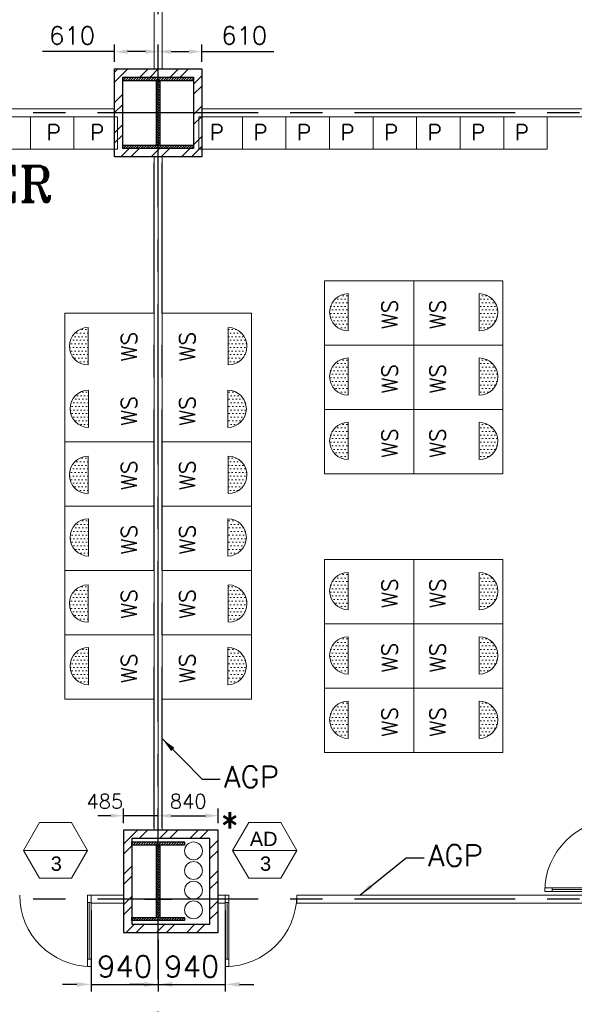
# Model space of a CAD drawing. Header units: inches. Extents: x 0 to 1564127, y -23460 to 23144100.
# Tile 123 of 215: x 546774 to 554542, y 136254 to 150029. Entities that reach past the tile are written whole.
import ezdxf
from ezdxf.enums import TextEntityAlignment as Align

# ---------------------------------------------------------------- set-up
doc = ezdxf.new("R2010")
doc.units = ezdxf.units.IN
doc.header["$LTSCALE"] = 1800
doc.header["$MEASUREMENT"] = 0
doc.linetypes.add('CENTER', pattern=[2, 1.25, -0.25, 0.25, -0.25])
doc.layers.get('0').update_dxf_attribs({"color": 253, "lineweight": 9})
for name, color, linetype in [('1', 7, 'Continuous'), ('CEN', 2, 'CENTER'), ('COL', 1, 'Continuous'), ('GRID', 251, 'CENTER'), ('PH Plan', 7, 'Continuous'), ('TEXT', 3, 'Continuous'), ('WALL', 6, 'Continuous')]:
    doc.layers.add(name, color=color, linetype=linetype)
for name, color, linetype, lineweight in [('2CON', 1, 'Continuous', 13), ('A-DOOR', 31, 'Continuous', 9), ('A-DOOR-GLAZ', 31, 'Continuous', 18), ('A-WIN TAG', 3, 'Continuous', 13), ('LAYOUT', 8, 'Continuous', 9), ('LEADER', 4, 'Continuous', 15), ('LVSOWS', 8, 'Continuous', 9), ('PARTITION WALL', 4, 'Continuous', 9), ('PNLTXT', 8, 'Continuous', 9), ('WALL HATCH', 251, 'Continuous', 13)]:
    doc.layers.add(name, color=color, linetype=linetype, lineweight=lineweight)
doc.styles.add('ROAMNS', font='ROMANS.shx')
doc.styles.add('ROMANS', font='romans.shx')
doc.styles.add('ROMANT', font='romant')
doc.styles.get("Standard").update_dxf_attribs({"font": 'arial.ttf'})
doc.dimstyles.new('DIM INT 1', dxfattribs={"dimtxt": 300, "dimasz": 200, "dimexe": 100, "dimexo": 100, "dimgap": 100, "dimtad": 1, "dimdec": 0, "dimzin": 13, "dimdsep": 46, "dimlunit": 5, "dimtxsty": 'ROAMNS', "dimblk1": 'CLOSEDBLANK', "dimcen": 0.09, "dimclrd": 9, "dimclre": 9, "dimclrt": 4, "dimadec": 0, "dimazin": 0, "dimtfac": 1, "dimtdec": 0, "dimtix": 1, "dimtmove": 2, "dimatfit": 3, "dimfxl": 1, "dimtolj": 1, "dimtzin": 13, "dimarcsym": 0})
doc.dimstyles.new('DIM INT 2', dxfattribs={"dimtxt": 200, "dimasz": 180, "dimexe": 100, "dimexo": 100, "dimgap": 100, "dimtad": 1, "dimdec": 0, "dimzin": 13, "dimdsep": 46, "dimlunit": 5, "dimtxsty": 'ROAMNS', "dimcen": 0.09, "dimclrd": 9, "dimclre": 9, "dimclrt": 4, "dimadec": 0, "dimazin": 0, "dimtfac": 1, "dimtdec": 0, "dimtix": 1, "dimtmove": 2, "dimatfit": 3, "dimfxl": 1, "dimtolj": 1, "dimtzin": 13, "dimarcsym": 0})
doc.dimstyles.new('DIM INT 2.5', dxfattribs={"dimtxt": 250, "dimasz": 180, "dimexe": 100, "dimexo": 100, "dimgap": 100, "dimtad": 1, "dimdec": 0, "dimzin": 13, "dimdsep": 46, "dimlunit": 5, "dimtxsty": 'ROAMNS', "dimcen": 0.09, "dimclrd": 9, "dimclre": 9, "dimclrt": 4, "dimadec": 0, "dimazin": 0, "dimtfac": 1, "dimtdec": 0, "dimtix": 1, "dimtmove": 2, "dimatfit": 3, "dimfxl": 1, "dimtolj": 1, "dimtzin": 13, "dimarcsym": 0})
pattern_1 = [(180, (112425.976, -86756.757), (-25, 50), [0, -50])]
pattern_2 = [(180, (112433.54, -87632.11), (-25, 50), [0, -50])]
pattern_3 = [(180, (112425.976, -88556.757), (-25, 50), [0, -50])]
pattern_4 = [(180, (112433.54, -89432.11), (-25, 50), [0, -50])]
pattern_5 = [(180, (112425.976, -90356.757), (-25, 50), [0, -50])]
pattern_6 = [(180, (112433.54, -91232.11), (-25, 50), [0, -50])]
pattern_7 = [(360, (-74069.71, -88082.11), (25, 50), [0, -50])]
pattern_8 = [(360, (-74069.71, -87182.11), (25, 50), [0, -50])]
pattern_9 = [(360, (-74069.71, -86282.11), (25, 50), [0, -50])]
pattern_10 = [(360, (-74069.71, -91982.11), (25, 50), [0, -50])]
pattern_11 = [(360, (-74069.71, -91082.11), (25, 50), [0, -50])]
pattern_12 = [(360, (-74069.71, -90182.11), (25, 50), [0, -50])]

# ---------------------------------------------------------------- blocks, each defined once
blk = doc.blocks.new('D E F G-ROW COLUMN UNIT2')
at = {"layer": 'COL'}
h = blk.add_hatch(dxfattribs=at)
h.set_pattern_fill('ANSI31', color=256, scale=200, angle=180, style=0)
h.set_pattern_definition([(225, (-557328.912, -127499.994), (17.6776695, -17.6776695), [])])
h.paths.add_polyline_path([(495, 500), (0, 500), (0, 446), (22, 450), (495, 450)])
h.paths.add_polyline_path([(0, 500), (-495, 500), (-495, 450), (0, 450)])
h.paths.add_polyline_path([(0, 450), (-22, 450), (-22, 0), (0, 0)])
h.paths.add_polyline_path([(22, 450), (0, 450), (0, 0), (22, 0)])
h.paths.add_polyline_path([(0, 0), (-22, 0), (-22, -450), (0, -450)])
h.paths.add_polyline_path([(22, 0), (0, 0), (0, -450), (22, -450)])
h.paths.add_polyline_path([(0, -450), (0, -500), (-495, -500), (-495, -450)])
h.paths.add_polyline_path([(495, -450), (0, -450), (0, -500), (495, -500)])
at = {"layer": 'CEN'}
for p, q in [((0, -500), (0, 500)), ((192, 0), (-192, 0))]:
    blk.add_line(p, q, dxfattribs=at)
at = {"layer": 'COL'}
for points in [[(-495, 500), (495, 500), (495, 450), (-495, 450)], [(-22, 450), (22, 450), (22, -450), (-22, -450)], [(-495, -450), (495, -450), (495, -500), (-495, -500)]]:
    blk.add_lwpolyline(points, close=True, dxfattribs=at)
blk = doc.blocks.new('C-ROW COLUMN (above17m)')
at = {"layer": 'COL'}
h = blk.add_hatch(dxfattribs=at)
h.set_pattern_fill('ANSI31', color=256, scale=200, style=0)
h.set_pattern_definition([(45, (-78771.347, -120071.694), (-17.6776695, 17.6776695), [])])
h.paths.add_polyline_path([(22, 755), (-22, 755), (-22, -255), (22, -255)])
h.paths.add_polyline_path([(370, -300), (370, -255), (-370, -255), (-370, -300)])
h.paths.add_polyline_path([(-370, 800), (-370, 755), (370, 755), (370, 800)])
at = {"layer": 'CEN'}
for p, q in [((0, -300), (0, 800)), ((-192, 0), (192, 0))]:
    blk.add_line(p, q, dxfattribs=at)
at = {"layer": 'COL'}
for points in [[(-370, 800), (370, 800), (370, 755), (-370, 755)], [(-22, 755), (22, 755), (22, -255), (-22, -255)], [(-370, -255), (370, -255), (370, -300), (-370, -300)]]:
    blk.add_lwpolyline(points, close=True, dxfattribs=at)
blk = doc.blocks.new('CCR 412')
at = {"layer": 'LVSOWS'}
h = blk.add_hatch(dxfattribs=at)
h.set_pattern_fill('DOTS', color=256, scale=800, angle=360, style=0)
h.set_pattern_definition(pattern_9)
h.paths.add_polyline_path([(23662, 8471, 1), (23662, 7949)])
h = blk.add_hatch(dxfattribs=at)
h.set_pattern_fill('DOTS', color=256, scale=800, angle=360, style=0)
h.set_pattern_definition(pattern_9)
h.paths.add_polyline_path([(25496, 8471, -1), (25496, 7949)])
h = blk.add_hatch(dxfattribs=at)
h.set_pattern_fill('DOTS', color=256, scale=800, angle=360, style=0)
h.set_pattern_definition(pattern_1)
h.paths.add_polyline_path([(20018, 7996, 1), (20018, 7474)])
h = blk.add_hatch(dxfattribs=at)
h.set_pattern_fill('DOTS', color=256, scale=800, angle=360, style=0)
h.set_pattern_definition(pattern_1)
h.paths.add_polyline_path([(21982, 7996, -1), (21982, 7474)])
h = blk.add_hatch(dxfattribs=at)
h.set_pattern_fill('DOTS', color=256, scale=800, angle=360, style=0)
h.set_pattern_definition(pattern_8)
h.paths.add_polyline_path([(23662, 7571, 1), (23662, 7049)])
h = blk.add_hatch(dxfattribs=at)
h.set_pattern_fill('DOTS', color=256, scale=800, angle=360, style=0)
h.set_pattern_definition(pattern_8)
h.paths.add_polyline_path([(25496, 7571, -1), (25496, 7049)])
h = blk.add_hatch(dxfattribs=at)
h.set_pattern_fill('DOTS', color=256, scale=800, angle=360, style=0)
h.set_pattern_definition(pattern_2)
h.paths.add_polyline_path([(20026, 7121, 1), (20026, 6599)])
h = blk.add_hatch(dxfattribs=at)
h.set_pattern_fill('DOTS', color=256, scale=800, angle=360, style=0)
h.set_pattern_definition(pattern_2)
h.paths.add_polyline_path([(21974, 7121, -1), (21974, 6599)])
h = blk.add_hatch(dxfattribs=at)
h.set_pattern_fill('DOTS', color=256, scale=800, angle=360, style=0)
h.set_pattern_definition(pattern_7)
h.paths.add_polyline_path([(23662, 6671, 1), (23662, 6149)])
h = blk.add_hatch(dxfattribs=at)
h.set_pattern_fill('DOTS', color=256, scale=800, angle=360, style=0)
h.set_pattern_definition(pattern_7)
h.paths.add_polyline_path([(25496, 6671, -1), (25496, 6149)])
h = blk.add_hatch(dxfattribs=at)
h.set_pattern_fill('DOTS', color=256, scale=800, angle=360, style=0)
h.set_pattern_definition(pattern_3)
h.paths.add_polyline_path([(20018, 6196, 1), (20018, 5674)])
h = blk.add_hatch(dxfattribs=at)
h.set_pattern_fill('DOTS', color=256, scale=800, angle=360, style=0)
h.set_pattern_definition(pattern_3)
h.paths.add_polyline_path([(21982, 6196, -1), (21982, 5674)])
h = blk.add_hatch(dxfattribs=at)
h.set_pattern_fill('DOTS', color=256, scale=800, angle=360, style=0)
h.set_pattern_definition(pattern_4)
h.paths.add_polyline_path([(20026, 5321, 1), (20026, 4799)])
h = blk.add_hatch(dxfattribs=at)
h.set_pattern_fill('DOTS', color=256, scale=800, angle=360, style=0)
h.set_pattern_definition(pattern_4)
h.paths.add_polyline_path([(21974, 5321, -1), (21974, 4799)])
h = blk.add_hatch(dxfattribs=at)
h.set_pattern_fill('DOTS', color=256, scale=800, angle=360, style=0)
h.set_pattern_definition(pattern_12)
h.paths.add_polyline_path([(23662, 4571, 1), (23662, 4049)])
h = blk.add_hatch(dxfattribs=at)
h.set_pattern_fill('DOTS', color=256, scale=800, angle=360, style=0)
h.set_pattern_definition(pattern_12)
h.paths.add_polyline_path([(25496, 4571, -1), (25496, 4049)])
h = blk.add_hatch(dxfattribs=at)
h.set_pattern_fill('DOTS', color=256, scale=800, angle=360, style=0)
h.set_pattern_definition(pattern_5)
h.paths.add_polyline_path([(20018, 4396, 1), (20018, 3874)])
h = blk.add_hatch(dxfattribs=at)
h.set_pattern_fill('DOTS', color=256, scale=800, angle=360, style=0)
h.set_pattern_definition(pattern_5)
h.paths.add_polyline_path([(21982, 4396, -1), (21982, 3874)])
h = blk.add_hatch(dxfattribs=at)
h.set_pattern_fill('DOTS', color=256, scale=800, angle=360, style=0)
h.set_pattern_definition(pattern_11)
h.paths.add_polyline_path([(23662, 3671, 1), (23662, 3149)])
h = blk.add_hatch(dxfattribs=at)
h.set_pattern_fill('DOTS', color=256, scale=800, angle=360, style=0)
h.set_pattern_definition(pattern_11)
h.paths.add_polyline_path([(25496, 3671, -1), (25496, 3149)])
h = blk.add_hatch(dxfattribs=at)
h.set_pattern_fill('DOTS', color=256, scale=800, angle=360, style=0)
h.set_pattern_definition(pattern_6)
h.paths.add_polyline_path([(20026, 3521, 1), (20026, 2999)])
h = blk.add_hatch(dxfattribs=at)
h.set_pattern_fill('DOTS', color=256, scale=800, angle=360, style=0)
h.set_pattern_definition(pattern_6)
h.paths.add_polyline_path([(21974, 3521, -1), (21974, 2999)])
h = blk.add_hatch(dxfattribs=at)
h.set_pattern_fill('DOTS', color=256, scale=800, angle=360, style=0)
h.set_pattern_definition(pattern_10)
h.paths.add_polyline_path([(23662, 2771, 1), (23662, 2249)])
h = blk.add_hatch(dxfattribs=at)
h.set_pattern_fill('DOTS', color=256, scale=800, angle=360, style=0)
h.set_pattern_definition(pattern_10)
h.paths.add_polyline_path([(25496, 2771, -1), (25496, 2249)])
at = {"layer": 'LAYOUT'}
for p, q in [((20630, 11500), (21370, 11500)), ((21000, 11525), (21000, 11500)), ((18600, 10943), (19210, 10943)), ((19210, 10943), (19210, 10493)), ((19210, 10943), (19820, 10943)), ((19210, 10943), (19210, 10493)), ((19210, 10943), (19210, 10543)), ((19210, 10943), (19210, 10493)), ((19210, 10943), (19210, 10493)), ((19210, 10943), (19210, 10493)), ((19210, 10943), (19210, 10493)), ((19820, 10943), (19820, 10493)), ((19820, 10943), (19820, 10543)), ((19820, 10943), (19820, 10493)), ((19820, 10943), (19820, 10493)), ((19820, 10943), (19820, 10493)), ((19820, 10943), (19820, 10493)), ((19820, 10943), (20430, 10943)), ((20430, 10943), (20430, 10493)), ((20430, 10943), (20430, 10543)), ((20430, 10943), (20430, 10493)), ((20430, 10943), (20430, 10493)), ((20430, 10943), (20430, 10493)), ((20430, 10943), (20430, 10493)), ((21570, 10943), (21570, 10493)), ((21570, 10943), (21570, 10543)), ((21570, 10943), (21570, 10493)), ((22180, 10943), (21570, 10943)), ((21570, 10943), (21570, 10493)), ((21570, 10943), (21570, 10493)), ((21570, 10943), (21570, 10493)), ((22180, 10943), (22180, 10493)), ((22180, 10943), (22180, 10543)), ((22180, 10943), (22180, 10493)), ((22790, 10943), (22180, 10943)), ((22180, 10943), (22180, 10493)), ((22180, 10943), (22180, 10493)), ((22180, 10943), (22180, 10493)), ((22790, 10943), (22790, 10493)), ((22790, 10943), (22790, 10493)), ((22790, 10943), (22790, 10543)), ((22790, 10943), (22790, 10493)), ((23400, 10943), (22790, 10943)), ((22790, 10943), (22790, 10493)), ((22790, 10943), (22790, 10493)), ((22790, 10943), (22790, 10493)), ((23400, 10943), (23400, 10493)), ((23400, 10943), (23400, 10493)), ((23400, 10943), (23400, 10543)), ((23400, 10943), (23400, 10493)), ((24010, 10943), (23400, 10943)), ((23400, 10943), (23400, 10493)), ((23400, 10943), (23400, 10493)), ((23400, 10943), (23400, 10493)), ((24010, 10943), (24010, 10493)), ((24010, 10943), (24010, 10493)), ((24010, 10943), (24010, 10543)), ((24010, 10943), (24010, 10493)), ((24620, 10943), (24010, 10943)), ((24010, 10943), (24010, 10493)), ((24010, 10943), (24010, 10493)), ((24010, 10943), (24010, 10493)), ((24620, 10943), (24620, 10493)), ((24620, 10943), (24620, 10493)), ((24620, 10943), (24620, 10543)), ((24620, 10943), (24620, 10493)), ((24620, 10943), (24620, 10493)), ((25230, 10943), (24620, 10943)), ((24620, 10943), (24620, 10493)), ((24620, 10943), (24620, 10493)), ((25230, 10943), (25230, 10493)), ((25230, 10943), (25230, 10543)), ((25230, 10943), (25230, 10493)), ((25230, 10943), (25230, 10493)), ((25840, 10943), (25230, 10943)), ((25230, 10943), (25230, 10493)), ((25230, 10943), (25230, 10493)), ((25230, 10943), (25230, 10493)), ((25840, 10943), (25840, 10493)), ((25840, 10943), (25840, 10493)), ((26450, 10943), (25840, 10943)), ((25840, 10943), (25840, 10543)), ((25840, 10943), (25840, 10493)), ((25840, 10943), (25840, 10493)), ((25840, 10943), (25840, 10493)), ((25840, 10943), (25840, 10493)), ((26450, 10943), (26450, 10493)), ((18600, 10493), (19210, 10493)), ((19210, 10493), (19820, 10493)), ((19820, 10493), (20430, 10493)), ((20630, 10500), (21370, 10500)), ((20942, 10500), (21057, 10500)), ((21000, 925), (21000, 10471)), ((22180, 10493), (21570, 10493)), ((22790, 10493), (22180, 10493)), ((23400, 10493), (22790, 10493)), ((24010, 10493), (23400, 10493)), ((24620, 10493), (24010, 10493)), ((25230, 10493), (24620, 10493)), ((25840, 10493), (25230, 10493)), ((26450, 10493), (25840, 10493)), ((24579, 8650), (23329, 8650)), ((24579, 8650), (23329, 8650)), ((23329, 8650), (23329, 5950)), ((24579, 8650), (25829, 8650)), ((24579, 8650), (25829, 8650)), ((25829, 8650), (25829, 5950)), ((19693, 7300), (19693, 8200)), ((20942, 8200), (19693, 8200)), ((20942, 8200), (19693, 8200)), ((20942, 8200), (19693, 8200)), ((20942, 8200), (20493, 8200)), ((20942, 8200), (20493, 8200)), ((20942, 8200), (20493, 8200)), ((20942, 8200), (20493, 8200)), ((20942, 8200), (20493, 8200)), ((20942, 8200), (20493, 8200)), ((21057, 8200), (22307, 8200)), ((21057, 8200), (22307, 8200)), ((21057, 8200), (21507, 8200)), ((21057, 8200), (21507, 8200)), ((21057, 8200), (21507, 8200)), ((21057, 8200), (21507, 8200)), ((21057, 8200), (21507, 8200)), ((21057, 8200), (22307, 8200)), ((21057, 8200), (21507, 8200)), ((22307, 7300), (22307, 8200)), ((24579, 7750), (23329, 7750)), ((24579, 7750), (23329, 7750)), ((24579, 7750), (23329, 7750)), ((24579, 7750), (23329, 7750)), ((24579, 7750), (23329, 7750)), ((24579, 7750), (25829, 7750)), ((24579, 7750), (25829, 7750)), ((24579, 7750), (25829, 7750)), ((24579, 7750), (25829, 7750)), ((24579, 7750), (25829, 7750)), ((19693, 5500), (19693, 7300)), ((22307, 5500), (22307, 7300)), ((24579, 6850), (23329, 6850)), ((24579, 6850), (23329, 6850)), ((24579, 6850), (23329, 6850)), ((24579, 6850), (25829, 6850)), ((24579, 6850), (25829, 6850)), ((24579, 6850), (25829, 6850)), ((20942, 6400), (19693, 6400)), ((21057, 6400), (22307, 6400)), ((24579, 5950), (23329, 5950)), ((24579, 5950), (25829, 5950)), ((20942, 5500), (19693, 5500)), ((19693, 3700), (19693, 5500)), ((20942, 5500), (19693, 5500)), ((20942, 5500), (20493, 5500)), ((20942, 5500), (20493, 5500)), ((20942, 5500), (20493, 5500)), ((20942, 5500), (20493, 5500)), ((20942, 5500), (20493, 5500)), ((20942, 5500), (20493, 5500)), ((21057, 5500), (22307, 5500)), ((21057, 5500), (21507, 5500)), ((21057, 5500), (21507, 5500)), ((21057, 5500), (21507, 5500)), ((21057, 5500), (21507, 5500)), ((21057, 5500), (22307, 5500)), ((21057, 5500), (21507, 5500)), ((21057, 5500), (21507, 5500)), ((22307, 3700), (22307, 5500)), ((24579, 4750), (23329, 4750)), ((24579, 4750), (23329, 4750)), ((24579, 4750), (23329, 4750)), ((23329, 4750), (23329, 2050)), ((24579, 2050), (24579, 4750)), ((24579, 4750), (25829, 4750)), ((24579, 4750), (25829, 4750)), ((25829, 4750), (25829, 2050)), ((20942, 4600), (19693, 4600)), ((21057, 4600), (22307, 4600)), ((24579, 3850), (23329, 3850)), ((24579, 3850), (23329, 3850)), ((24579, 3850), (23329, 3850)), ((24579, 3850), (23329, 3850)), ((24579, 3850), (23329, 3850)), ((24579, 3850), (25829, 3850)), ((24579, 3850), (25829, 3850)), ((24579, 3850), (25829, 3850)), ((24579, 3850), (25829, 3850)), ((24579, 3850), (25829, 3850)), ((20942, 3700), (19693, 3700)), ((20942, 3700), (19693, 3700)), ((19693, 3700), (19693, 2800)), ((20942, 3700), (20493, 3700)), ((20942, 3700), (20493, 3700)), ((20942, 3700), (20493, 3700)), ((20942, 3700), (20493, 3700)), ((20942, 3700), (20493, 3700)), ((20942, 3700), (20493, 3700)), ((21057, 3700), (22307, 3700)), ((21057, 3700), (21507, 3700)), ((21057, 3700), (21507, 3700)), ((21057, 3700), (21507, 3700)), ((21057, 3700), (21507, 3700)), ((21057, 3700), (22307, 3700)), ((21057, 3700), (21507, 3700)), ((21057, 3700), (21507, 3700)), ((24579, 2950), (23329, 2950)), ((24579, 2950), (23329, 2950)), ((24579, 2950), (23329, 2950)), ((24579, 2950), (25829, 2950)), ((24579, 2950), (25829, 2950)), ((24579, 2950), (25829, 2950)), ((20942, 2800), (19693, 2800)), ((21057, 2800), (22307, 2800)), ((24579, 2050), (23329, 2050)), ((24579, 2050), (25829, 2050))]:
    blk.add_line(p, q, dxfattribs=at)
at = {"layer": 'LAYOUT', "color": 7}
for p, q in [((24579, 5950), (24579, 8650)), ((24579, 5950), (24579, 8650)), ((22307, 3700), (22307, 2800))]:
    blk.add_line(p, q, dxfattribs=at)
at = {"layer": 'LAYOUT', "color": 2}
for centre in [(21495, 675), (21495, 400), (21495, 125), (21495, -150)]:
    blk.add_circle(centre, 125, dxfattribs=at)
at = {"layer": 'LVSOWS'}
for p, q in [((23662, 8210), (23662, 8471)), ((23662, 8471), (23662, 7949)), ((25496, 8210), (25496, 8471)), ((25496, 8471), (25496, 7949)), ((20018, 7735), (20018, 7996)), ((20018, 7996), (20018, 7474)), ((21982, 7735), (21982, 7996)), ((21982, 7996), (21982, 7474)), ((23662, 7310), (23662, 7571)), ((23662, 7571), (23662, 7049)), ((25496, 7310), (25496, 7571)), ((25496, 7571), (25496, 7049)), ((20026, 7121), (20026, 6599)), ((21974, 7121), (21974, 6599)), ((23662, 6410), (23662, 6671)), ((23662, 6671), (23662, 6149)), ((25496, 6410), (25496, 6671)), ((25496, 6671), (25496, 6149)), ((20018, 5935), (20018, 6196)), ((20018, 6196), (20018, 5674)), ((21982, 5935), (21982, 6196)), ((21982, 6196), (21982, 5674)), ((20026, 5060), (20026, 5321)), ((20026, 5321), (20026, 4799)), ((21974, 5060), (21974, 5321)), ((21974, 5321), (21974, 4799)), ((23662, 4310), (23662, 4571)), ((23662, 4571), (23662, 4049)), ((25496, 4310), (25496, 4571)), ((25496, 4571), (25496, 4049)), ((20018, 4135), (20018, 4396)), ((20018, 4396), (20018, 3874)), ((21982, 4135), (21982, 4396)), ((21982, 4396), (21982, 3874)), ((23662, 3410), (23662, 3671)), ((23662, 3671), (23662, 3149)), ((25496, 3410), (25496, 3671)), ((25496, 3671), (25496, 3149)), ((20026, 3260), (20026, 3521)), ((20026, 3521), (20026, 2999)), ((21974, 3260), (21974, 3521)), ((21974, 3521), (21974, 2999)), ((23662, 2510), (23662, 2771)), ((23662, 2771), (23662, 2249)), ((25496, 2510), (25496, 2771)), ((25496, 2771), (25496, 2249))]:
    blk.add_line(p, q, dxfattribs=at)
for centre, start, end in [((23662, 8210), 90, 270), ((25496, 8210), 270, 90), ((20018, 7735), 90, 270), ((21982, 7735), 270, 90), ((23662, 7310), 90, 270), ((25496, 7310), 270, 90), ((20026, 6860), 90, 270), ((21974, 6860), 270, 90), ((23662, 6410), 90, 270), ((25496, 6410), 270, 90), ((20018, 5935), 90, 270), ((21982, 5935), 270, 90), ((20026, 5060), 90, 270), ((21974, 5060), 270, 90), ((23662, 4310), 90, 270), ((25496, 4310), 270, 90), ((20018, 4135), 90, 270), ((21982, 4135), 270, 90), ((23662, 3410), 90, 270), ((25496, 3410), 270, 90), ((20026, 3260), 90, 270), ((21974, 3260), 270, 90), ((23662, 2510), 90, 270), ((25496, 2510), 270, 90)]:
    blk.add_arc(centre, 261, start, end, dxfattribs=at)
at = {"layer": 'PH Plan', "style": 'ROMANS'}
for p in [(19437, 10616), (20047, 10616), (21723, 10616), (22333, 10616), (22943, 10616), (23553, 10616), (24163, 10616), (24773, 10616), (25383, 10616), (25993, 10616)]:
    blk.add_text('P', height=220, dxfattribs=at).set_placement(p)
at = {"layer": 'PNLTXT', "style": 'ROMANS'}
for p in [(24353, 7972), (25024, 7972), (20703, 7521), (21517, 7521), (24353, 7072), (25024, 7072), (20703, 6621), (21517, 6621), (24353, 6172), (25024, 6172), (20703, 5721), (21517, 5721), (20703, 4821), (21517, 4821), (24353, 4072), (25024, 4072), (20703, 3921), (21517, 3921), (24353, 3172), (25024, 3172), (20703, 3021), (21517, 3021), (24353, 2272), (25024, 2272)]:
    blk.add_text('WS', height=220, rotation=90, dxfattribs=at).set_placement(p)
blk = doc.blocks.new('M_Single-Glass 1 - 1000 x 2100mm 2-291765-17_00M')
at = {"layer": 'A-DOOR', "lineweight": 18}
for p, q in [((449, 948), (449, 1050)), ((500, 1050), (449, 1050)), ((500, 948), (500, 1050)), ((449, 948), (500, 948)), ((449, 152), (500, 152)), ((449, 50), (449, 152)), ((500, 50), (500, 152)), ((500, 50), (449, 50))]:
    blk.add_line(p, q, dxfattribs=at)
at = {"layer": 'A-DOOR'}
for p, q in [((449, 152), (449, 948)), ((500, 152), (500, 948))]:
    blk.add_line(p, q, dxfattribs=at)
blk.add_arc((500, 50), 1000, 90, 180, dxfattribs=at)
at = {"layer": 'A-DOOR-GLAZ'}
blk.add_line((474.5, 948), (474.5, 152), dxfattribs=at)
blk = doc.blocks.new('*D1597')
at = {"layer": 'A-DOOR', "color": 9, "lineweight": -2, "transparency": 16777216}
for p, q in [((549654, 137568), (549654, 136433)), ((548714, 137160), (548714, 136433)), ((548514, 136533), (548314, 136533)), ((548714, 136533), (549654, 136533)), ((549854, 136533), (550054, 136533))]:
    blk.add_line(p, q, dxfattribs=at)
at = {"layer": 'A-DOOR', "color": 9, "transparency": 16777216}
for points in [[(548514, 136566), (548514, 136500), (548714, 136533)], [(549854, 136566), (549854, 136500), (549654, 136533)]]:
    blk.add_solid(points, dxfattribs=at)
at = {"layer": 'Defpoints', "color": 0, "transparency": 16777216}
for p in [(549654, 137668), (548714, 137260), (549654, 136533)]:
    blk.add_point(p, dxfattribs=at)
at = {"layer": 'A-DOOR', "color": 4, "transparency": 16777216, "insert": (549184, 136783), "char_height": 300, "attachment_point": 5, "style": 'ROAMNS'}
blk.add_mtext('\\A1;940', dxfattribs=at)
blk = doc.blocks.new('_ClosedBlank')
at = {"color": 0, "linetype": 'ByBlock', "lineweight": -2}
for p, q in [((-1, 0.167), (0, 0)), ((-1, 0.167), (-1, -0.167)), ((0, 0), (-1, -0.167))]:
    blk.add_line(p, q, dxfattribs=at)
blk = doc.blocks.new('*D1598')
at = {"layer": '1', "color": 9, "lineweight": -2, "transparency": 16777216}
for p, q in [((547774, 137568), (547774, 136433)), ((548714, 137160), (548714, 136433)), ((547574, 136533), (547374, 136533)), ((547774, 136533), (548714, 136533)), ((548914, 136533), (549114, 136533))]:
    blk.add_line(p, q, dxfattribs=at)
at = {"layer": '1', "color": 9, "transparency": 16777216}
for points in [[(547574, 136566), (547574, 136500), (547774, 136533)], [(548914, 136566), (548914, 136500), (548714, 136533)]]:
    blk.add_solid(points, dxfattribs=at)
at = {"layer": 'Defpoints', "color": 0, "transparency": 16777216}
for p in [(547774, 137668), (548714, 137260), (548714, 136533)]:
    blk.add_point(p, dxfattribs=at)
at = {"layer": '1', "color": 4, "transparency": 16777216, "insert": (548244, 136783), "char_height": 300, "attachment_point": 5, "style": 'ROAMNS'}
blk.add_mtext('\\A1;940', dxfattribs=at)
blk = doc.blocks.new('*D1877')
at = {"layer": '1', "color": 9, "lineweight": -2, "transparency": 16777216}
for p, q in [((548229, 138790), (548229, 138993)), ((548714, 138790), (548714, 138993)), ((548049, 138893), (547869, 138893)), ((548714, 138893), (548229, 138893)), ((548894, 138893), (549074, 138893))]:
    blk.add_line(p, q, dxfattribs=at)
at = {"layer": '1', "color": 9, "transparency": 16777216}
for points in [[(548049, 138923), (548049, 138863), (548229, 138893)], [(548894, 138923), (548894, 138863), (548714, 138893)]]:
    blk.add_solid(points, dxfattribs=at)
at = {"layer": 'Defpoints', "color": 0, "transparency": 16777216}
for p in [(548229, 138893), (548229, 138690), (548714, 138690)]:
    blk.add_point(p, dxfattribs=at)
at = {"layer": '1', "color": 4, "transparency": 16777216, "insert": (547966, 139093), "char_height": 200, "attachment_point": 5, "style": 'ROAMNS'}
blk.add_mtext('\\A1;485', dxfattribs=at)
blk = doc.blocks.new('*D1878')
at = {"layer": '1', "color": 9, "lineweight": -2, "transparency": 16777216}
for p, q in [((548714, 138790), (548714, 138993)), ((549554, 138790), (549554, 138993)), ((548894, 138893), (549374, 138893))]:
    blk.add_line(p, q, dxfattribs=at)
at = {"layer": '1', "color": 9, "transparency": 16777216}
for points in [[(548894, 138923), (548894, 138863), (548714, 138893)], [(549374, 138923), (549374, 138863), (549554, 138893)]]:
    blk.add_solid(points, dxfattribs=at)
at = {"layer": 'Defpoints', "color": 0, "transparency": 16777216}
for p in [(549554, 138893), (548714, 138690), (549554, 138690)]:
    blk.add_point(p, dxfattribs=at)
at = {"layer": '1', "color": 4, "transparency": 16777216, "insert": (549134, 139093), "char_height": 200, "attachment_point": 5, "style": 'ROAMNS'}
blk.add_mtext('\\A1;840', dxfattribs=at)
blk = doc.blocks.new('*D1881')
at = {"layer": '1', "color": 9, "lineweight": -2, "transparency": 16777216}
for p, q in [((548104, 149440), (548104, 149682)), ((548714, 149440), (548714, 149682)), ((548104, 149582), (547093, 149582)), ((548534, 149582), (548284, 149582))]:
    blk.add_line(p, q, dxfattribs=at)
at = {"layer": '1', "color": 9, "transparency": 16777216}
for points in [[(548284, 149612), (548284, 149552), (548104, 149582)], [(548534, 149612), (548534, 149552), (548714, 149582)]]:
    blk.add_solid(points, dxfattribs=at)
at = {"layer": 'Defpoints', "color": 0, "transparency": 16777216}
for p in [(548104, 149582), (548104, 149340), (548714, 149340)]:
    blk.add_point(p, dxfattribs=at)
at = {"layer": '1', "color": 4, "transparency": 16777216, "insert": (547508, 149807), "char_height": 250, "attachment_point": 5, "style": 'ROAMNS'}
blk.add_mtext('\\A1;610', dxfattribs=at)
blk = doc.blocks.new('*D1882')
at = {"layer": '1', "color": 9, "lineweight": -2, "transparency": 16777216}
for p, q in [((548714, 149440), (548714, 149682)), ((549324, 149440), (549324, 149682)), ((548894, 149582), (549144, 149582)), ((549324, 149582), (550335, 149582))]:
    blk.add_line(p, q, dxfattribs=at)
at = {"layer": '1', "color": 9, "transparency": 16777216}
for points in [[(548894, 149612), (548894, 149552), (548714, 149582)], [(549144, 149612), (549144, 149552), (549324, 149582)]]:
    blk.add_solid(points, dxfattribs=at)
at = {"layer": 'Defpoints', "color": 0, "transparency": 16777216}
for p in [(549324, 149582), (548714, 149340), (549324, 149340)]:
    blk.add_point(p, dxfattribs=at)
at = {"layer": '1', "color": 4, "transparency": 16777216, "insert": (549919, 149807), "char_height": 250, "attachment_point": 5, "style": 'ROAMNS'}
blk.add_mtext('\\A1;610', dxfattribs=at)

msp = doc.modelspace()

# ---------------------------------------------------------------- hatches: boundary and pattern name
at = {"layer": 'WALL HATCH'}
h = msp.add_hatch(dxfattribs=at)
h.set_pattern_fill('ANSI32', color=256, scale=750, style=0)
h.set_pattern_definition([(45, (0, 15), (-198.87378, 198.87378), []), (45, (132.58, 15), (-198.87378, 198.87378), [])])
h.paths.add_polyline_path([(559213.7, 181605.31), (548713.7, 181605.31), (548713.7, 181375.31), (559213.7, 181375.31)])
h.paths.add_polyline_path([(560138.7, 181605.31), (559213.7, 181605.31), (559213.7, 181375.31), (559908.7, 181375.31), (559908.7, 180740.31), (560138.7, 180740.31)])
h.paths.add_polyline_path([(538213.7, 181605.31), (537288.7, 181605.31), (537288.7, 180740.31), (537518.7, 180740.31), (537518.7, 181375.31), (538213.7, 181375.31)])
h.paths.add_polyline_path([(547963.7, 181605.31), (547963.7, 181375.31), (548713.7, 181375.31), (548713.7, 181605.31)])
h.paths.add_polyline_path([(546763.7, 181375.31), (546763.7, 181605.31), (538213.7, 181605.31), (538213.7, 181375.31)])
edge = h.paths.add_edge_path()
edge.add_line((559908.7, 167540.47), (559908.7, 160740.31))
edge.add_line((559908.7, 160740.31), (560138.7, 160740.31))
edge.add_line((560138.7, 160740.31), (560138.7, 161975.31))
edge.add_line((560138.7, 161975.31), (559908.7, 161975.31))
h.paths.add_polyline_path([(560138.7, 150225.31), (559908.7, 150225.31), (559908.7, 149375.31), (560138.7, 149375.31)])
h.paths.add_polyline_path([(559908.7, 159225.31), (560138.7, 159225.31), (560138.7, 160740.31), (559908.7, 160740.31)])
h.paths.add_polyline_path([(560138.7, 156225.31), (559908.7, 156225.31), (559908.7, 153225.31), (560138.7, 153225.31)])
h.paths.add_polyline_path([(559908.7, 169475.31), (560138.7, 169475.31), (560138.7, 170740.31), (559908.7, 170740.31)])
h.paths.add_polyline_path([(560138.7, 166975.31), (559908.7, 166975.31), (559908.7, 164475.31), (560138.7, 164475.31)])
h.paths.add_polyline_path([(560138.7, 171975.31), (559908.7, 171975.31), (559908.7, 170740.31), (560138.7, 170740.31)])
h.paths.add_polyline_path([(559908.7, 179475.31), (560138.7, 179475.31), (560138.7, 180740.31), (559908.7, 180740.31)])
h.paths.add_polyline_path([(560138.7, 176475.31), (559908.7, 176475.31), (559908.7, 174975.31), (560138.7, 174975.31)])
h.paths.add_polyline_path([(537288.7, 179475.31), (537518.7, 179475.31), (537518.7, 180740.31), (537288.7, 180740.31)])
h.paths.add_polyline_path([(537518.7, 171975.31), (537288.7, 171975.31), (537288.7, 170740.31), (537518.7, 170740.31)])
h.paths.add_polyline_path([(537288.7, 174975.31), (537518.7, 174975.31), (537518.7, 176475.31), (537288.7, 176475.31)])
h.paths.add_polyline_path([(537288.7, 169475.31), (537518.7, 169475.31), (537518.7, 170740.31), (537288.7, 170740.31)])
h.paths.add_polyline_path([(537518.7, 161975.31), (537288.7, 161975.31), (537288.7, 160740.31), (537518.7, 160740.31)])
h.paths.add_polyline_path([(537288.7, 164475.31), (537518.7, 164475.31), (537518.7, 166975.31), (537288.7, 166975.31)])
h.paths.add_polyline_path([(537288.7, 159225.31), (537518.7, 159225.31), (537518.7, 160740.31), (537288.7, 160740.31)])
h.paths.add_polyline_path([(537518.7, 150225.31), (537288.7, 150225.31), (537288.7, 149605.31), (526788.7, 149605.31), (526788.7, 149390.31), (537518.7, 149390.31)])
h.paths.add_polyline_path([(537288.7, 153225.31), (537518.7, 153225.31), (537518.7, 156225.31), (537288.7, 156225.31)])
h = msp.add_hatch(dxfattribs=at)
h.set_pattern_fill('ANSI32', color=256, scale=800, style=0)
h.paths.add_polyline_path([(548218.7, 149225.31), (549208.7, 149225.31), (549208.7, 148225.31), (548218.7, 148225.31)], flags=16)
h.paths.add_polyline_path([(548103.7, 149340.31), (549323.7, 149340.31), (549323.7, 148110.31), (548103.7, 148110.31)])
h = msp.add_hatch(dxfattribs=at)
h.set_pattern_fill('ANSI32', color=256, scale=800, style=0)
h.set_pattern_definition([(45, (10500, 0), (-212.13203, 212.13203), []), (45, (10641.42, 0), (-212.13203, 212.13203), [])])
h.paths.add_polyline_path([(548228.7, 137260.31), (549553.7, 137260.31), (549553.7, 138690.31), (548228.7, 138690.31)])
h.paths.add_polyline_path([(548343.7, 137375.31), (549438.7, 137375.31), (549438.7, 138575.31), (548343.7, 138575.31)], flags=16)

# ---------------------------------------------------------------- linework, layer by layer
at = {"layer": '2CON'}
for p, q in [((547725.04, 138407.9), (546825.04, 138407.9)), ((550656.6, 138407.9), (549756.6, 138407.9))]:
    msp.add_line(p, q, dxfattribs=at)
at = {"layer": 'A-WIN TAG'}
for points in [[(547050.04, 138797.61), (546825.04, 138407.9), (547050.04, 138018.19), (547500.04, 138018.19), (547725.04, 138407.9), (547500.04, 138797.61)], [(549981.6, 138797.61), (549756.6, 138407.9), (549981.6, 138018.19), (550431.6, 138018.19), (550656.6, 138407.9), (550431.6, 138797.61)]]:
    msp.add_lwpolyline(points, close=True, dxfattribs=at)
at = {"layer": 'GRID'}
for p, q in [((548713.7, 86204.51), (548713.7, 183222.97)), ((654513.7, 148725.31), (522413.7, 148725.31)), ((548656.2, 138725.31), (548656.2, 148025.31)), ((654513.7, 137725.31), (519413.7, 137725.31)), ((654513.7, 137725.31), (519413.7, 137725.31))]:
    msp.add_line(p, q, dxfattribs=at)
at = {"layer": 'GRID', "color": 7}
msp.add_line((548771.2, 138725.31), (548771.2, 148025.31), dxfattribs=at)
at = {"layer": 'PARTITION WALL'}
for p, q in [((548656.2, 149340.31), (548656.2, 155347.76)), ((548771.2, 149340.31), (548771.2, 155347.76)), ((542249.67, 148782.81), (548103.7, 148782.81)), ((555128.15, 148782.81), (549323.7, 148782.81)), ((548103.7, 148667.81), (542249.26, 148667.81)), ((549323.7, 148667.81), (555178.15, 148667.81)), ((548656.2, 138690.31), (548656.2, 148110.31)), ((548771.2, 138690.31), (548771.2, 148110.31)), ((547773.7, 137782.81), (548228.7, 137782.81)), ((547773.7, 137667.81), (547773.7, 137782.81)), ((547873.7, 137782.81), (547785.15, 137782.81)), ((549653.7, 137782.81), (549553.7, 137782.81)), ((549653.7, 137667.81), (549653.7, 137782.81)), ((555713.7, 137782.81), (550653.7, 137782.81)), ((550653.7, 137782.81), (550653.7, 137667.81)), ((547773.7, 137667.81), (548228.7, 137667.81)), ((547873.7, 137667.81), (547785.15, 137667.81)), ((549653.7, 137667.81), (549553.7, 137667.81)), ((555713.7, 137667.81), (550653.7, 137667.81))]:
    msp.add_line(p, q, dxfattribs=at)
at = {"layer": 'WALL', "color": 6}
for points in [[(548103.7, 149340.31), (549323.7, 149340.31), (549323.7, 148110.31), (548103.7, 148110.31)], [(548218.7, 149225.31), (549208.7, 149225.31), (549208.7, 148225.31), (548218.7, 148225.31)]]:
    msp.add_lwpolyline(points, close=True, dxfattribs=at)
at = {"layer": 'WALL'}
for points in [[(548228.7, 137260.31), (549553.7, 137260.31), (549553.7, 138690.31), (548228.7, 138690.31)], [(548343.7, 137375.31), (549438.7, 137375.31), (549438.7, 138575.31), (548343.7, 138575.31)]]:
    msp.add_lwpolyline(points, close=True, dxfattribs=at)

# ---------------------------------------------------------------- block references
at = {"layer": 'A-DOOR', "xscale": -1}
for p, rotation in [((555178.15, 138332.81), 90), ((547273.7, 137832.81), 180)]:
    msp.add_blockref('M_Single-Glass 1 - 1000 x 2100mm 2-291765-17_00M', p, dxfattribs=dict(at, rotation=rotation))
at = {"layer": 'A-DOOR', "rotation": 180}
msp.add_blockref('M_Single-Glass 1 - 1000 x 2100mm 2-291765-17_00M', (550153.7, 137832.81), dxfattribs=at)
at = {"layer": 'COL'}
for name, p in [('D E F G-ROW COLUMN UNIT2', (548713.7, 148725.31)), ('C-ROW COLUMN (above17m)', (548713.7, 137725.31))]:
    msp.add_blockref(name, p, dxfattribs=at)
at = {"layer": 'PARTITION WALL'}
msp.add_blockref('CCR 412', (527713.7, 137725.31), dxfattribs=at)

# ---------------------------------------------------------------- texts
at = {"layer": 'A-WIN TAG'}
for s, p in [('AD', (550190.85, 138567.85)), ('3', (547286.62, 138222.03)), ('3', (550218.19, 138222.03))]:
    msp.add_text(s, height=200, dxfattribs=at).set_placement(p, align=Align.MIDDLE)
at = {"layer": 'TEXT'}
for s, height, style, p in [('COMPUTER', 500, 'ROMANT', (543419.08, 147480.93)), ('*', 400, 'ROMANS', (549577.77, 138544.42))]:
    msp.add_text(s, height=height, dxfattribs=dict(at, style=style)).set_placement(p)
at = {"layer": 'TEXT', "char_height": 300, "attachment_point": 1, "style": 'ROMANS'}
for insert, width in [((549634.1, 139585.58), 1066.325), ((552489.39, 138486.45), 5971.4286)]:
    msp.add_mtext('AGP', dxfattribs=dict(at, insert=insert, width=width))

# ---------------------------------------------------------------- dimensions: what is measured, and where the dimension line sits
at = {"layer": '1'}
dim = msp.add_linear_dim(base=(548103.7, 149581.95), p1=(548713.7, 149340.31), p2=(548103.7, 149340.31), dimstyle='DIM INT 2.5', override={"dimtmove": 0}, dxfattribs=at)
dim.commit()
dim.dimension.update_dxf_attribs({"geometry": '*D1881', "text_midpoint": (547508.23, 149581.95), "dimtype": 160})
dim = msp.add_linear_dim(base=(549323.7, 149581.95), p1=(548713.7, 149340.31), p2=(549323.7, 149340.31), angle=180, dimstyle='DIM INT 2.5', override={"dimtmove": 0}, dxfattribs=at)
dim.commit()
dim.dimension.update_dxf_attribs({"geometry": '*D1882', "text_midpoint": (549919.18, 149581.95), "dimtype": 160})
dim = msp.add_linear_dim(base=(548228.7, 138892.98), p1=(548713.7, 138690.31), p2=(548228.7, 138690.31), angle=180, dimstyle='DIM INT 2', dxfattribs=at)
dim.commit()
dim.dimension.update_dxf_attribs({"geometry": '*D1877', "text_midpoint": (547966.26, 139092.98), "dimtype": 160})
dim = msp.add_linear_dim(base=(549553.7, 138892.98), p1=(548713.7, 138690.31), p2=(549553.7, 138690.31), angle=180, dimstyle='DIM INT 2', dxfattribs=at)
dim.commit()
dim.dimension.update_dxf_attribs({"geometry": '*D1878', "text_midpoint": (549133.7, 139092.98)})
dim = msp.add_linear_dim(base=(548713.7, 136533.07), p1=(547773.7, 137667.81), p2=(548713.7, 137260.31), dimstyle='DIM INT 1', dxfattribs=at)
dim.commit()
dim.dimension.update_dxf_attribs({"geometry": '*D1598', "text_midpoint": (548243.7, 136783.07)})
at = {"layer": 'A-DOOR'}
dim = msp.add_linear_dim(base=(549653.7, 136533.07), p1=(548713.7, 137260.31), p2=(549653.7, 137667.81), dimstyle='DIM INT 1', dxfattribs=at)
dim.commit()
dim.dimension.update_dxf_attribs({"geometry": '*D1597', "text_midpoint": (549183.7, 136783.07)})

# ---------------------------------------------------------------- leaders
at = {"layer": 'LEADER'}
for points in [[(548776.79, 139961.56), (549329.56, 139404.81), (549584.05, 139404.81)], [(551537.11, 137782.81), (552184.86, 138304.54), (552439.34, 138304.54)]]:
    msp.add_leader(points, dimstyle='DIM INT 1', dxfattribs=at)

doc.saveas('drawing.dxf')
